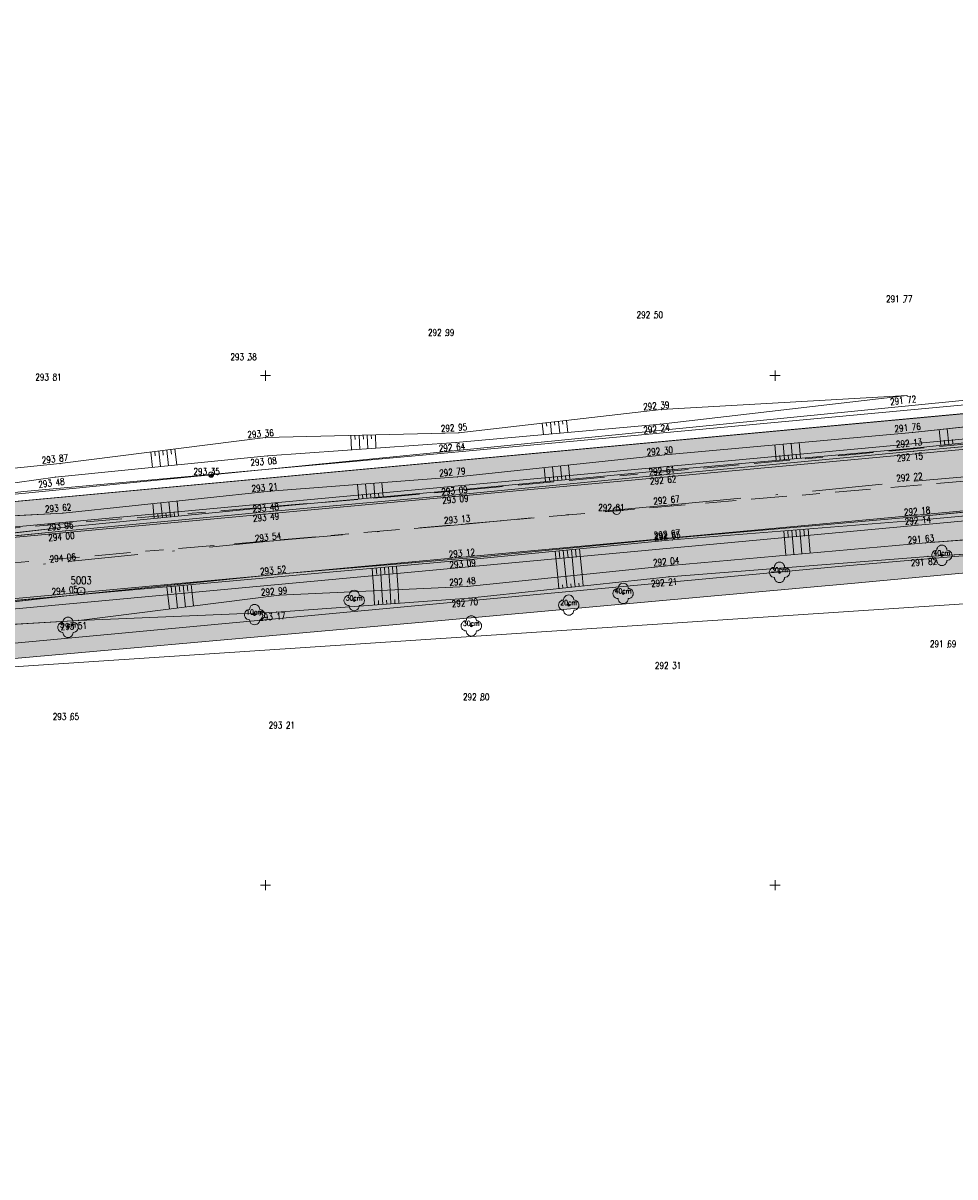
# Model space of a CAD drawing. Header units: metres. Extents: x -457078 to -456448, y -1111280 to -1111132.
# Tile 31 of 35: x -456662 to -456616, y -1111239 to -1111183. Entities that reach past the tile are written whole.
import ezdxf
from ezdxf.enums import TextEntityAlignment as Align

# ---------------------------------------------------------------- set-up
doc = ezdxf.new("R2010")
doc.units = ezdxf.units.M
doc.header["$MEASUREMENT"] = 0
for name, pattern in [('6.1622', [40, 3.5, -3, 7, -3, 3.5, 3.5, -3, 7, -3, 3.5]), ('6.2322', [40, 3.5, -3, 7, -4, 6, -3, 7, -3, 3.5]), ('DGN Style 4', [27.427276, 13.705072, -6.852536, 0.017131, -6.852536])]:
    doc.linetypes.add(name, pattern=pattern)
doc.layers.get('0').update_dxf_attribs({"lineweight": 13})
for name, color, linetype, lineweight in [('GEOD - KULTURA', 3, 'Continuous', 13), ('GEOD - VYSKY', 34, 'Continuous', 0), ('GEODETICKE_BODY', 2, 'Continuous', 13), ('Hranice parcel', 9, 'Continuous', 13), ('IS_CEZ_NN_NADZ', 1, 'Continuous', 0), ('IS_SMVAK_KANAL_SPL_TRASA', 32, '6.2322', 0), ('IS_SMVAK_VODA_TRASA', 5, '6.1622', 0), ('PRIP_ODHUMUSOVANI', 31, 'Continuous', 0), ('PRIP_ODSTR_KOMUNIKACE', 254, 'Continuous', 0), ('SIT', 5, 'Continuous', 13), ('SITE_ELEKTRIKA', 7, 'Continuous', 13), ('SITE_KANALIZACE', 7, 'Continuous', 13), ('SKRYTE_BODY', 7, 'Continuous', 0), ('SRAFY', 7, 'Continuous', 0), ('TEREN', 7, 'Continuous', 13), ('TEXTY_KULTURA', 3, 'Continuous', 13), ('VYPNOUT HRANY', 7, 'Continuous', 13), ('VYPNOUT OSU', 7, 'DGN Style 4', 13), ('VYPNOUT SRAFY', 7, 'Continuous', 0)]:
    doc.layers.add(name, color=color, linetype=linetype, lineweight=lineweight)
doc.styles.add('ROMANS', font='romans.shx')

# ---------------------------------------------------------------- blocks, each defined once
blk = doc.blocks.new('SIT')
at = {"color": 0, "linetype": 'ByBlock', "lineweight": -2}
for p, q in [((-1, 0), (1, 0)), ((0, 1), (0, -1))]:
    blk.add_line(p, q, dxfattribs=at)
blk = doc.blocks.new('SAK')
at = {"color": 0, "linetype": 'ByBlock', "lineweight": -2}
blk.add_circle((0, 0), 0.75, dxfattribs=at)
blk = doc.blocks.new('PB')
at = {"color": 0, "linetype": 'ByBlock', "lineweight": -2}
blk.add_circle((0, 0), 0.75, dxfattribs=at)
blk.add_point((0, 0), dxfattribs=at)
blk = doc.blocks.new('STROM_LI')
at = {"color": 0, "linetype": 'ByBlock', "lineweight": -2}
blk.add_circle((0, 0), 0.2, dxfattribs=at)
for centre, start, end in [((-1, 0.000074), 89.998883, 270.001117), ((0.000019, 1.000148), 359.995762, 180.004238), ((-1, 0.000074), 359.995762, 0.004238), ((1.000039, 0.000074), 179.995762, 180.004238), ((1.000039, 0.000074), 269.998883, 90.001117), ((0.000019, -1), 179.995762, 0.004238)]:
    blk.add_arc(centre, 1, start, end, dxfattribs=at)
blk = doc.blocks.new('SLOUPB')
at = {"color": 0, "linetype": 'ByBlock', "lineweight": -2}
blk.add_line((-0.5, 0), (0.5, 0), dxfattribs=at)
blk.add_circle((0, 0), 0.5, dxfattribs=at)
for radius in [0.35, 0.2]:
    blk.add_arc((0, 0), radius, 180, 0, dxfattribs=at)

msp = doc.modelspace()

# ---------------------------------------------------------------- hatches: boundary and pattern name
at = {"layer": 'PRIP_ODHUMUSOVANI', "ltscale": 0.25}
for points in [[(-456687.82, -1111209.985), (-456691.648, -1111209.979), (-456691.627, -1111209.613), (-456689.14, -1111208.67), (-456607.109, -1111201.067), (-456607.059, -1111201.605), (-456618.253, -1111202.788), (-456630.412, -1111203.884), (-456640.581, -1111204.97), (-456649.761, -1111205.675), (-456659.931, -1111206.742), (-456673.058, -1111207.444), (-456682.714, -1111209.046)], [(-456668.989, -1111208.044, 0.019423), (-456688.391, -1111210.604), (-456687.741, -1111210.652), (-456682.545, -1111209.826), (-456673.081, -1111208.905), (-456659.843, -1111207.441), (-456649.756, -1111206.461), (-456640.479, -1111205.6), (-456630.31, -1111204.635), (-456618.179, -1111203.552), (-456606.492, -1111202.31), (-456606.892, -1111201.587), (-456607.059, -1111201.605), (-456606.995, -1111202.305)], [(-456582.799, -1111212.58, 0.179302), (-456585.679, -1111207.029), (-456588.111, -1111205.533), (-456591.029, -1111204.718, 0.018414), (-456591.691, -1111204.691), (-456596.554, -1111204.971), (-456604.553, -1111205.656), (-456617.789, -1111206.889), (-456630.065, -1111207.968), (-456640.119, -1111208.949), (-456648.825, -1111209.692), (-456649.81, -1111209.784), (-456659.594, -1111210.781), (-456640.125, -1111209.045), (-456630.042, -1111208.058), (-456617.788, -1111207.078), (-456604.477, -1111205.853), (-456596.553, -1111205.252), (-456593.399, -1111205.263, -0.00128), (-456592.13, -1111205.2, -0.111068), (-456588.456, -1111205.847), (-456588.159, -1111205.908), (-456587.611, -1111206.256, -0.029688), (-456586.759, -1111206.796), (-456585.572, -1111207.549), (-456583.931, -1111209.893), (-456583.491, -1111211.065), (-456583.295, -1111212.642), (-456583.295, -1111212.642)], [(-456585.567, -1111207.838, 0.046677), (-456586.759, -1111206.796), (-456587.611, -1111206.256, 0.027641), (-456588.456, -1111205.847), (-456591.245, -1111205.271), (-456593.399, -1111205.263, 0.010032), (-456603.324, -1111205.982), (-456668.62, -1111212.027, 0.007001), (-456675.526, -1111212.764), (-456674.939, -1111213.226), (-456672.663, -1111212.821), (-456659.162, -1111212.014), (-456649.331, -1111210.772), (-456640.096, -1111210.345), (-456630.11, -1111209.313), (-456617.605, -1111208.21), (-456604.29, -1111207.159), (-456596.389, -1111206.926), (-456591.127, -1111206.333), (-456590.492, -1111206.502), (-456589.612, -1111206.74), (-456588.236, -1111207.341), (-456586.989, -1111208.042), (-456586.099, -1111208.636)], [(-456668.466, -1111213.691, 0.005306), (-456673.666, -1111214.228), (-456675.238, -1111215.14, -0.007001), (-456668.399, -1111214.41), (-456641.184, -1111211.99), (-456621.264, -1111210.207), (-456601.381, -1111208.356, -0.009566), (-456592.011, -1111207.735, -0.160195), (-456586.515, -1111209.26), (-456587.667, -1111208.491), (-456589.338, -1111207.721), (-456590.642, -1111207.338), (-456591.6, -1111207.195), (-456596.579, -1111207.738), (-456604.207, -1111208.06), (-456612.528, -1111208.566), (-456621.345, -1111209.323), (-456641.26, -1111211.167)], [(-456680.632, -1111213.401), (-456680.69, -1111212.989), (-456672.669, -1111211.974), (-456659.594, -1111210.781), (-456672.673, -1111212.255)]]:
    msp.add_hatch(color=256, dxfattribs=at).paths.add_polyline_path(points)
at = {"layer": 'PRIP_ODHUMUSOVANI', "ltscale": 0.25, "extrusion": (0, 0, -1)}
for points in [[(456688.391, -1111210.604, 0.019423), (456668.989, -1111208.044), (456606.995, -1111202.305), (456607.059, -1111201.605), (456618.253, -1111202.788), (456630.412, -1111203.884), (456640.581, -1111204.97), (456649.761, -1111205.675), (456659.931, -1111206.742), (456673.058, -1111207.444), (456682.714, -1111209.046), (456687.82, -1111209.985), (456691.648, -1111209.979), (456691.627, -1111209.613), (456692.205, -1111209.832), (456692.25, -1111210.319)], [(456673.081, -1111208.905), (456659.814, -1111207.619), (456649.769, -1111206.669), (456640.478, -1111205.839), (456630.297, -1111204.846), (456618.194, -1111203.715), (456606.462, -1111202.639), (456606.492, -1111202.31), (456618.179, -1111203.552), (456630.31, -1111204.635), (456640.479, -1111205.6), (456649.756, -1111206.461), (456659.843, -1111207.441)], [(456680.132, -1111213.365, 0.011685), (456668.62, -1111212.027), (456603.324, -1111205.982, 0.010032), (456593.399, -1111205.263), (456596.553, -1111205.252), (456604.477, -1111205.853), (456617.788, -1111207.078), (456630.042, -1111208.058), (456640.125, -1111209.045), (456659.594, -1111210.781), (456672.673, -1111212.255), (456680.632, -1111213.401), (456680.516, -1111214.218), (456680.023, -1111214.13)], [(456603.159, -1111207.762, 0.011313), (456592.046, -1111206.986, 0.160195), (456586.099, -1111208.636), (456586.989, -1111208.042), (456588.236, -1111207.341), (456589.612, -1111206.74), (456590.492, -1111206.502), (456591.127, -1111206.333), (456596.389, -1111206.926), (456604.29, -1111207.159), (456617.605, -1111208.21), (456630.11, -1111209.313), (456640.096, -1111210.345), (456649.331, -1111210.772), (456659.162, -1111212.014), (456649.455, -1111211.598), (456640.016, -1111210.913), (456630.208, -1111209.866), (456617.493, -1111208.868), (456612.528, -1111208.566)], [(456673.666, -1111214.228, 0.005306), (456668.466, -1111213.691), (456641.26, -1111211.167), (456621.345, -1111209.323), (456612.528, -1111208.566), (456617.493, -1111208.868), (456630.208, -1111209.866), (456640.016, -1111210.913), (456649.455, -1111211.598), (456659.162, -1111212.014), (456672.663, -1111212.821), (456674.939, -1111213.226)]]:
    msp.add_hatch(color=256, dxfattribs=at).paths.add_polyline_path(points)
at = {"layer": 'PRIP_ODSTR_KOMUNIKACE', "ltscale": 0.25, "extrusion": (0, 0, -1)}
for points in [[(456580.966, -1111194.471, 0.203509), (456585.007, -1111200.23), (456585.707, -1111200.921), (456586.704, -1111201.054, 0.078058), (456589.446, -1111201.586, -0.001733), (456591.188, -1111201.654), (456591.379, -1111201.68), (456593.228, -1111201.75, -0.010384), (456603.646, -1111202.497), (456606.451, -1111202.756), (456668.942, -1111208.542, -0.017164), (456686.067, -1111210.723), (456690.949, -1111211.671), (456697.149, -1111212.824), (456699.065, -1111213.124), (456699.932, -1111213.292), (456699.407, -1111216.246), (456696.471, -1111215.677), (456695.095, -1111215.41), (456690.322, -1111214.422), (456687.051, -1111213.926, 0.018659), (456668.666, -1111211.529), (456649.81, -1111209.784), (456649.382, -1111209.74), (456648.825, -1111209.692), (456603.37, -1111205.484, 0.011313), (456592.154, -1111204.701, 0.012858), (456591.691, -1111204.691), (456591.223, -1111204.664), (456591.029, -1111204.718, 0.166356), (456585.679, -1111207.029), (456585.277, -1111207.276), (456583.135, -1111209.878), (456582.799, -1111212.58), (456580.863, -1111193.989)], [(456686.067, -1111210.723, 0.017164), (456668.942, -1111208.542), (456606.451, -1111202.756), (456606.462, -1111202.639), (456618.194, -1111203.715), (456630.297, -1111204.846), (456640.478, -1111205.839), (456649.769, -1111206.669), (456659.814, -1111207.619), (456673.081, -1111208.905), (456682.413, -1111210.013)]]:
    msp.add_hatch(color=256, dxfattribs=at).paths.add_polyline_path(points)
at = {"layer": 'PRIP_ODSTR_KOMUNIKACE', "ltscale": 0.25}
for points in [[(-456591.691, -1111204.691, 0.012858), (-456592.154, -1111204.701, 0.011313), (-456603.37, -1111205.484), (-456648.825, -1111209.692), (-456640.119, -1111208.949), (-456630.065, -1111207.968), (-456617.789, -1111206.889), (-456604.553, -1111205.656), (-456596.554, -1111204.971)], [(-456668.666, -1111211.529, 0.012189), (-456680.697, -1111212.94), (-456680.69, -1111212.989), (-456672.669, -1111211.974), (-456659.594, -1111210.781), (-456649.81, -1111209.784)]]:
    msp.add_hatch(color=256, dxfattribs=at).paths.add_polyline_path(points)

# ---------------------------------------------------------------- linework, layer by layer
at = {"layer": 'Hranice parcel', "ltscale": 0.25, "flags": 128}
for points in [[(-456580.954, -1111134.246), (-456581.09, -1111136.57), (-456585.56, -1111199.07), (-456689.14, -1111208.67), (-456715.33, -1111208.15)], [(-456580.558, -1111277.746), (-456584.86, -1111209.15), (-456690.03, -1111216.12)]]:
    msp.add_lwpolyline(points, dxfattribs=at)
at = {"layer": 'IS_CEZ_NN_NADZ', "ltscale": 0.25}
for points in [[(-456652.666, -1111204.86), (-456611.52, -1111200.793)], [(-456693.285, -1111208.872), (-456652.666, -1111204.86)]]:
    msp.add_lwpolyline(points, dxfattribs=at)
at = {"layer": 'IS_SMVAK_KANAL_SPL_TRASA', "ltscale": 0.25}
for p, q in [((-456632.767, -1111206.63), (-456582.761, -1111202.385)), ((-456683.15, -1111210.97), (-456632.767, -1111206.63))]:
    msp.add_line(p, q, dxfattribs=at)
at = {"layer": 'IS_SMVAK_VODA_TRASA', "ltscale": 0.25}
msp.add_lwpolyline([(-456581.652, -1111200.39), (-456581.82, -1111200.42), (-456613.57, -1111203.17), (-456643.84, -1111205.94), (-456680.35, -1111208.96), (-456707.6, -1111211.36), (-456740.94, -1111208.56), (-456761.83, -1111208.9), (-456763.052, -1111208.842)], dxfattribs=at)
at = {"layer": 'PRIP_ODHUMUSOVANI', "ltscale": 0.25, "flags": 128}
for points in [[(-456630.412, -1111203.884), (-456618.253, -1111202.788), (-456607.059, -1111201.605), (-456607.109, -1111201.067), (-456689.14, -1111208.67), (-456691.627, -1111209.613), (-456691.648, -1111209.979), (-456687.82, -1111209.985), (-456682.714, -1111209.046), (-456673.058, -1111207.444), (-456659.931, -1111206.742), (-456649.761, -1111205.675), (-456640.581, -1111204.97)], [(-456606.492, -1111202.31), (-456618.179, -1111203.552), (-456630.31, -1111204.635), (-456640.479, -1111205.6), (-456649.756, -1111206.461), (-456659.843, -1111207.441), (-456673.081, -1111208.905), (-456659.814, -1111207.619), (-456649.769, -1111206.669), (-456640.478, -1111205.839), (-456630.297, -1111204.846), (-456618.194, -1111203.715), (-456606.462, -1111202.639)], [(-456659.594, -1111210.781), (-456672.669, -1111211.974), (-456680.69, -1111212.989), (-456680.632, -1111213.401), (-456672.673, -1111212.255)]]:
    msp.add_lwpolyline(points, close=True, dxfattribs=at)
for points in [[(-456688.391, -1111210.604, -0.019423), (-456668.989, -1111208.044), (-456606.995, -1111202.305), (-456607.059, -1111201.605), (-456618.253, -1111202.788), (-456630.412, -1111203.884), (-456640.581, -1111204.97), (-456649.761, -1111205.675), (-456659.931, -1111206.742), (-456673.058, -1111207.444), (-456682.714, -1111209.046), (-456687.82, -1111209.985), (-456691.648, -1111209.979), (-456691.627, -1111209.613), (-456692.205, -1111209.832), (-456692.25, -1111210.319)], [(-456668.989, -1111208.044, 0.019423), (-456688.391, -1111210.604), (-456687.741, -1111210.652), (-456682.545, -1111209.826), (-456673.081, -1111208.905), (-456659.843, -1111207.441), (-456649.756, -1111206.461), (-456640.479, -1111205.6), (-456630.31, -1111204.635), (-456618.179, -1111203.552), (-456606.492, -1111202.31), (-456606.892, -1111201.587), (-456607.059, -1111201.605), (-456606.995, -1111202.305)], [(-456680.132, -1111213.365, -0.011685), (-456668.62, -1111212.027), (-456603.324, -1111205.982, -0.010032), (-456593.399, -1111205.263), (-456596.553, -1111205.252), (-456604.477, -1111205.853), (-456617.788, -1111207.078), (-456630.042, -1111208.058), (-456640.125, -1111209.045), (-456659.594, -1111210.781), (-456672.673, -1111212.255), (-456680.632, -1111213.401), (-456680.516, -1111214.218), (-456680.023, -1111214.13)], [(-456585.567, -1111207.838, 0.046677), (-456586.759, -1111206.796), (-456587.611, -1111206.256, 0.027641), (-456588.456, -1111205.847), (-456591.245, -1111205.271), (-456593.399, -1111205.263, 0.010032), (-456603.324, -1111205.982), (-456668.62, -1111212.027, 0.007001), (-456675.526, -1111212.764), (-456674.939, -1111213.226), (-456672.663, -1111212.821), (-456659.162, -1111212.014), (-456649.331, -1111210.772), (-456640.096, -1111210.345), (-456630.11, -1111209.313), (-456617.605, -1111208.21), (-456604.29, -1111207.159), (-456596.389, -1111206.926), (-456591.127, -1111206.333), (-456590.492, -1111206.502), (-456589.612, -1111206.74), (-456588.236, -1111207.341), (-456586.989, -1111208.042), (-456586.099, -1111208.636)], [(-456603.159, -1111207.762, -0.011313), (-456592.046, -1111206.986, -0.160195), (-456586.099, -1111208.636), (-456586.989, -1111208.042), (-456588.236, -1111207.341), (-456589.612, -1111206.74), (-456590.492, -1111206.502), (-456591.127, -1111206.333), (-456596.389, -1111206.926), (-456604.29, -1111207.159), (-456617.605, -1111208.21), (-456630.11, -1111209.313), (-456640.096, -1111210.345), (-456649.331, -1111210.772), (-456659.162, -1111212.014), (-456649.455, -1111211.598), (-456640.016, -1111210.913), (-456630.208, -1111209.866), (-456617.493, -1111208.868), (-456612.528, -1111208.566)], [(-456668.466, -1111213.691, 0.005306), (-456673.666, -1111214.228), (-456675.238, -1111215.14, -0.007001), (-456668.399, -1111214.41), (-456641.184, -1111211.99), (-456621.264, -1111210.207), (-456601.381, -1111208.356, -0.009566), (-456592.011, -1111207.735, -0.160195), (-456586.515, -1111209.26), (-456587.667, -1111208.491), (-456589.338, -1111207.721), (-456590.642, -1111207.338), (-456591.6, -1111207.195), (-456596.579, -1111207.738), (-456604.207, -1111208.06), (-456612.528, -1111208.566), (-456621.345, -1111209.323), (-456641.26, -1111211.167)], [(-456673.666, -1111214.228, -0.005306), (-456668.466, -1111213.691), (-456641.26, -1111211.167), (-456621.345, -1111209.323), (-456612.528, -1111208.566), (-456617.493, -1111208.868), (-456630.208, -1111209.866), (-456640.016, -1111210.913), (-456649.455, -1111211.598), (-456659.162, -1111212.014), (-456672.663, -1111212.821), (-456674.939, -1111213.226)]]:
    msp.add_lwpolyline(points, format="xyb", close=True, dxfattribs=at)
msp.add_lwpolyline([(-456604.553, -1111205.656), (-456617.789, -1111206.889), (-456630.065, -1111207.968), (-456640.119, -1111208.949), (-456648.825, -1111209.692), (-456649.81, -1111209.784), (-456659.594, -1111210.781), (-456640.125, -1111209.045), (-456630.042, -1111208.058), (-456617.788, -1111207.078), (-456604.477, -1111205.853)], dxfattribs=at)
at = {"layer": 'PRIP_ODSTR_KOMUNIKACE', "ltscale": 0.25, "flags": 128}
for points in [[(-456606.451, -1111202.756), (-456668.942, -1111208.542, 0.017164), (-456686.067, -1111210.723), (-456690.949, -1111211.671), (-456697.149, -1111212.824)], [(-456695.095, -1111215.41), (-456690.322, -1111214.422), (-456687.051, -1111213.926, -0.018659), (-456668.666, -1111211.529), (-456649.81, -1111209.784), (-456649.382, -1111209.74), (-456648.825, -1111209.692), (-456603.37, -1111205.484, -0.011313)]]:
    msp.add_lwpolyline(points, format="xyb", dxfattribs=at)
for points in [[(-456686.067, -1111210.723, -0.017164), (-456668.942, -1111208.542), (-456606.451, -1111202.756), (-456606.462, -1111202.639), (-456618.194, -1111203.715), (-456630.297, -1111204.846), (-456640.478, -1111205.839), (-456649.769, -1111206.669), (-456659.814, -1111207.619), (-456673.081, -1111208.905), (-456682.413, -1111210.013)], [(-456591.691, -1111204.691, 0.012858), (-456592.154, -1111204.701, 0.011313), (-456603.37, -1111205.484), (-456648.825, -1111209.692), (-456640.119, -1111208.949), (-456630.065, -1111207.968), (-456617.789, -1111206.889), (-456604.553, -1111205.656), (-456596.554, -1111204.971)], [(-456668.666, -1111211.529, 0.012189), (-456680.697, -1111212.94), (-456680.69, -1111212.989), (-456672.669, -1111211.974), (-456659.594, -1111210.781), (-456649.81, -1111209.784)]]:
    msp.add_lwpolyline(points, format="xyb", close=True, dxfattribs=at)
at = {"layer": 'SKRYTE_BODY', "ltscale": 0.25}
for p in [(-456618.522, -1111200.98), (-456630.58, -1111201.67), (-456640.51, -1111202.804), (-456630.623, -1111202.376), (-456618.253, -1111202.788), (-456650.003, -1111203.044), (-456640.654, -1111203.288), (-456649.895, -1111203.938), (-456630.412, -1111203.884), (-456618.194, -1111203.715), (-456618.179, -1111203.552), (-456660.079, -1111204.32), (-456660.311, -1111204.978), (-456652.666, -1111204.86), (-456640.581, -1111204.97), (-456630.31, -1111204.635), (-456630.297, -1111204.846), (-456640.479, -1111205.6), (-456618.166, -1111205.173), (-456649.761, -1111205.675), (-456640.478, -1111205.839), (-456659.931, -1111206.742), (-456649.769, -1111206.669), (-456649.756, -1111206.461), (-456630.08, -1111206.344), (-456640.354, -1111207.297), (-456617.789, -1111206.889), (-456617.788, -1111207.078), (-456659.843, -1111207.441), (-456659.843, -1111207.441), (-456659.814, -1111207.619), (-456659.814, -1111207.619), (-456649.637, -1111208.107), (-456630.065, -1111207.968), (-456630.042, -1111208.058), (-456617.605, -1111208.21), (-456640.125, -1111209.045), (-456640.125, -1111209.045), (-456640.119, -1111208.949), (-456617.493, -1111208.868), (-456616.814, -1111208.818), (-456659.668, -1111209.124), (-456630.11, -1111209.313), (-456649.382, -1111209.74), (-456630.208, -1111209.866), (-456630.208, -1111209.866), (-456624.78, -1111209.651), (-456640.096, -1111210.345), (-456632.452, -1111210.687), (-456659.594, -1111210.781), (-456659.594, -1111210.781), (-456659.594, -1111210.781), (-456649.331, -1111210.772), (-456649.331, -1111210.772), (-456645.646, -1111211.032), (-456640.016, -1111210.913), (-456640.016, -1111210.913), (-456635.122, -1111211.258), (-456650.532, -1111211.727), (-456649.455, -1111211.598), (-456649.455, -1111211.598), (-456659.686, -1111212.35), (-456659.162, -1111212.014), (-456659.162, -1111212.014), (-456659.162, -1111212.014), (-456639.899, -1111212.279)]:
    msp.add_point(p, dxfattribs=at)
at = {"layer": 'SRAFY', "ltscale": 0.25}
for p, q in [((-456635.624, -1111202.246), (-456635.564, -1111202.825)), ((-456635.425, -1111202.223), (-456635.408, -1111202.389)), ((-456635.226, -1111202.201), (-456635.166, -1111202.789)), ((-456636.418, -1111202.337), (-456636.361, -1111202.898)), ((-456636.22, -1111202.314), (-456636.203, -1111202.474)), ((-456636.021, -1111202.291), (-456635.963, -1111202.861)), ((-456635.822, -1111202.269), (-456635.806, -1111202.432)), ((-456645.807, -1111202.938), (-456645.773, -1111203.648)), ((-456645.607, -1111202.933), (-456645.597, -1111203.136)), ((-456645.407, -1111202.928), (-456645.374, -1111203.62)), ((-456645.207, -1111202.923), (-456645.197, -1111203.121)), ((-456645.007, -1111202.918), (-456644.975, -1111203.592)), ((-456644.807, -1111202.913), (-456644.798, -1111203.105)), ((-456644.607, -1111202.908), (-456644.576, -1111203.564)), ((-456655.628, -1111203.756), (-456655.544, -1111204.502)), ((-456655.43, -1111203.731), (-456655.406, -1111203.944)), ((-456655.231, -1111203.706), (-456655.146, -1111204.462)), ((-456655.033, -1111203.681), (-456655.009, -1111203.897)), ((-456654.835, -1111203.656), (-456654.748, -1111204.423)), ((-456654.636, -1111203.631), (-456654.611, -1111203.85)), ((-456654.438, -1111203.606), (-456654.35, -1111204.383))]:
    msp.add_line(p, q, dxfattribs=at)
at = {"layer": 'TEREN', "ltscale": 0.25}
for p, q in [((-456618.522, -1111200.98), (-456630.623, -1111202.376)), ((-456630.58, -1111201.67), (-456618.522, -1111200.98)), ((-456640.51, -1111202.804), (-456630.58, -1111201.67)), ((-456650.003, -1111203.044), (-456640.51, -1111202.804)), ((-456630.623, -1111202.376), (-456640.654, -1111203.288)), ((-456660.079, -1111204.32), (-456650.003, -1111203.044)), ((-456640.654, -1111203.288), (-456649.895, -1111203.938)), ((-456649.895, -1111203.938), (-456660.311, -1111204.978)), ((-456672.969, -1111205.589), (-456660.079, -1111204.32)), ((-456660.311, -1111204.978), (-456672.787, -1111206.754))]:
    msp.add_line(p, q, dxfattribs=at)
at = {"layer": 'TEREN', "ltscale": 0.25, "flags": 128}
msp.add_lwpolyline([(-456681.915, -1111207.896), (-456661.854, -1111205.681), (-456641.936, -1111203.867), (-456606.716, -1111200.606)], dxfattribs=at)
at = {"layer": 'TEREN', "ltscale": 0.25}
for p in [(-456618.688, -1111196.402), (-456630.924, -1111197.178), (-456641.152, -1111198.047), (-456650.852, -1111199.244), (-456660.386, -1111200.234), (-456616.527, -1111213.327), (-456629.99, -1111214.385), (-456639.442, -1111215.928), (-456659.568, -1111216.89), (-456648.938, -1111217.313)]:
    msp.add_point(p, dxfattribs=at)
at = {"layer": 'VYPNOUT HRANY', "ltscale": 0.25}
for p, q in [((-456618.253, -1111202.788), (-456606.892, -1111201.587)), ((-456630.412, -1111203.884), (-456618.253, -1111202.788)), ((-456618.194, -1111203.715), (-456605.105, -1111202.515)), ((-456618.179, -1111203.552), (-456606.492, -1111202.31)), ((-456640.581, -1111204.97), (-456630.412, -1111203.884)), ((-456630.31, -1111204.635), (-456618.179, -1111203.552)), ((-456630.297, -1111204.846), (-456618.194, -1111203.715)), ((-456649.761, -1111205.675), (-456640.581, -1111204.97)), ((-456640.479, -1111205.6), (-456630.31, -1111204.635)), ((-456640.478, -1111205.839), (-456630.297, -1111204.846)), ((-456649.756, -1111206.461), (-456640.479, -1111205.6)), ((-456617.789, -1111206.889), (-456604.553, -1111205.656)), ((-456659.931, -1111206.742), (-456649.761, -1111205.675)), ((-456649.769, -1111206.669), (-456640.478, -1111205.839)), ((-456617.788, -1111207.078), (-456604.477, -1111205.853)), ((-456673.058, -1111207.444), (-456659.931, -1111206.742)), ((-456659.843, -1111207.441), (-456649.756, -1111206.461)), ((-456659.814, -1111207.619), (-456649.769, -1111206.669)), ((-456630.065, -1111207.968), (-456617.789, -1111206.889)), ((-456630.042, -1111208.058), (-456617.788, -1111207.078)), ((-456617.605, -1111208.21), (-456604.29, -1111207.159)), ((-456673.081, -1111208.905), (-456659.843, -1111207.441)), ((-456673.081, -1111208.905), (-456659.814, -1111207.619)), ((-456640.125, -1111209.045), (-456630.042, -1111208.058)), ((-456640.119, -1111208.949), (-456630.065, -1111207.968)), ((-456630.11, -1111209.313), (-456617.605, -1111208.21)), ((-456617.493, -1111208.868), (-456604.207, -1111208.06)), ((-456659.594, -1111210.781), (-456640.125, -1111209.045)), ((-456649.382, -1111209.74), (-456640.119, -1111208.949)), ((-456630.208, -1111209.866), (-456617.493, -1111208.868)), ((-456640.096, -1111210.345), (-456630.11, -1111209.313)), ((-456659.594, -1111210.781), (-456649.382, -1111209.74)), ((-456640.016, -1111210.913), (-456630.208, -1111209.866)), ((-456649.331, -1111210.772), (-456640.096, -1111210.345)), ((-456672.673, -1111212.255), (-456659.594, -1111210.781)), ((-456672.669, -1111211.974), (-456659.594, -1111210.781)), ((-456659.162, -1111212.014), (-456649.331, -1111210.772)), ((-456649.455, -1111211.598), (-456640.016, -1111210.913)), ((-456659.162, -1111212.014), (-456649.455, -1111211.598)), ((-456672.663, -1111212.821), (-456659.162, -1111212.014))]:
    msp.add_line(p, q, dxfattribs=at)
at = {"layer": 'VYPNOUT OSU', "ltscale": 0.25}
for p, q in [((-456618.166, -1111205.173), (-456604.885, -1111204.047)), ((-456630.08, -1111206.344), (-456618.166, -1111205.173)), ((-456640.354, -1111207.297), (-456630.08, -1111206.344)), ((-456649.637, -1111208.107), (-456640.354, -1111207.297)), ((-456659.668, -1111209.124), (-456649.637, -1111208.107)), ((-456672.921, -1111210.417), (-456659.668, -1111209.124))]:
    msp.add_line(p, q, dxfattribs=at)
at = {"layer": 'VYPNOUT SRAFY', "ltscale": 0.25}
for p, q in [((-456616.874, -1111203.413), (-456616.955, -1111202.651)), ((-456616.476, -1111203.371), (-456616.557, -1111202.609)), ((-456624.541, -1111204.12), (-456624.609, -1111203.361)), ((-456624.143, -1111204.084), (-456624.211, -1111203.325)), ((-456623.744, -1111204.049), (-456623.812, -1111203.289)), ((-456616.675, -1111203.392), (-456616.698, -1111203.174)), ((-456616.277, -1111203.35), (-456616.3, -1111203.132)), ((-456624.939, -1111204.156), (-456625.008, -1111203.397)), ((-456624.74, -1111204.138), (-456624.76, -1111203.921)), ((-456624.342, -1111204.102), (-456624.361, -1111203.885)), ((-456623.943, -1111204.067), (-456623.963, -1111203.85)), ((-456636.254, -1111205.199), (-456636.323, -1111204.515)), ((-456635.856, -1111205.161), (-456635.925, -1111204.473)), ((-456635.458, -1111205.123), (-456635.527, -1111204.43)), ((-456635.059, -1111205.086), (-456635.13, -1111204.388)), ((-456636.055, -1111205.18), (-456636.075, -1111204.983)), ((-456635.657, -1111205.142), (-456635.677, -1111204.944)), ((-456635.258, -1111205.105), (-456635.279, -1111204.905)), ((-456645.425, -1111206.059), (-456645.486, -1111205.347)), ((-456645.027, -1111206.022), (-456645.087, -1111205.316)), ((-456644.629, -1111205.985), (-456644.688, -1111205.285)), ((-456644.23, -1111205.948), (-456644.289, -1111205.255)), ((-456654.659, -1111206.937), (-456654.734, -1111206.197)), ((-456654.261, -1111206.899), (-456654.336, -1111206.155)), ((-456645.226, -1111206.041), (-456645.243, -1111205.839)), ((-456644.828, -1111206.004), (-456644.845, -1111205.804)), ((-456644.43, -1111205.967), (-456644.446, -1111205.769)), ((-456655.456, -1111207.015), (-456655.53, -1111206.28)), ((-456655.256, -1111206.995), (-456655.278, -1111206.785)), ((-456655.057, -1111206.976), (-456655.132, -1111206.238)), ((-456654.858, -1111206.957), (-456654.88, -1111206.745)), ((-456654.46, -1111206.918), (-456654.482, -1111206.706)), ((-456624.576, -1111207.621), (-456624.475, -1111208.816)), ((-456624.377, -1111207.605), (-456624.348, -1111207.946)), ((-456624.177, -1111207.589), (-456624.077, -1111208.781)), ((-456623.978, -1111207.573), (-456623.949, -1111207.914)), ((-456623.779, -1111207.557), (-456623.679, -1111208.746)), ((-456623.579, -1111207.541), (-456623.551, -1111207.881)), ((-456623.38, -1111207.525), (-456623.28, -1111208.711)), ((-456635.789, -1111208.621), (-456635.662, -1111209.887)), ((-456635.59, -1111208.601), (-456635.553, -1111208.963)), ((-456635.391, -1111208.582), (-456635.264, -1111209.846)), ((-456635.192, -1111208.562), (-456635.155, -1111208.923)), ((-456634.993, -1111208.543), (-456634.866, -1111209.804)), ((-456634.794, -1111208.523), (-456634.757, -1111208.884)), ((-456634.595, -1111208.504), (-456634.468, -1111209.763)), ((-456644.761, -1111209.458), (-456644.686, -1111210.557)), ((-456644.562, -1111209.441), (-456644.54, -1111209.755)), ((-456644.362, -1111209.423), (-456644.287, -1111210.539)), ((-456644.163, -1111209.405), (-456644.142, -1111209.724)), ((-456643.964, -1111209.387), (-456643.887, -1111210.52)), ((-456643.765, -1111209.37), (-456643.743, -1111209.693)), ((-456643.565, -1111209.352), (-456643.487, -1111210.502)), ((-456635.603, -1111210.442), (-456635.662, -1111209.887)), ((-456635.205, -1111210.399), (-456635.264, -1111209.846)), ((-456634.808, -1111210.357), (-456634.866, -1111209.804)), ((-456634.609, -1111210.336), (-456634.625, -1111210.178)), ((-456634.41, -1111210.315), (-456634.468, -1111209.763)), ((-456654.831, -1111210.356), (-456654.713, -1111211.452)), ((-456654.632, -1111210.339), (-456654.598, -1111210.652)), ((-456654.433, -1111210.321), (-456654.316, -1111211.402)), ((-456654.233, -1111210.303), (-456654.2, -1111210.612)), ((-456654.034, -1111210.285), (-456653.919, -1111211.352)), ((-456653.835, -1111210.267), (-456653.802, -1111210.572)), ((-456653.636, -1111210.25), (-456653.522, -1111211.302)), ((-456644.645, -1111211.249), (-456644.686, -1111210.557)), ((-456644.246, -1111211.22), (-456644.287, -1111210.539)), ((-456643.847, -1111211.191), (-456643.887, -1111210.52)), ((-456643.448, -1111211.162), (-456643.487, -1111210.502)), ((-456635.404, -1111210.421), (-456635.421, -1111210.262)), ((-456635.007, -1111210.378), (-456635.023, -1111210.22)), ((-456644.446, -1111211.234), (-456644.457, -1111211.04)), ((-456644.047, -1111211.206), (-456644.058, -1111211.014)), ((-456643.648, -1111211.177), (-456643.659, -1111210.988))]:
    msp.add_line(p, q, dxfattribs=at)

# ---------------------------------------------------------------- block references
at = {"layer": 'GEOD - KULTURA', "ltscale": 0.25, "xscale": 0.25, "yscale": 0.25, "zscale": 0.25}
for p in [(-456616.814, -1111208.818), (-456624.78, -1111209.651), (-456632.452, -1111210.687), (-456645.646, -1111211.032), (-456635.122, -1111211.258), (-456650.532, -1111211.727), (-456659.686, -1111212.35), (-456639.899, -1111212.279)]:
    msp.add_blockref('STROM_LI', p, dxfattribs=at)
at = {"layer": 'GEODETICKE_BODY', "ltscale": 0.25, "xscale": 0.25, "yscale": 0.25, "zscale": 0.25}
msp.add_blockref('PB', (-456659.041, -1111210.568), dxfattribs=at)
at = {"layer": 'SIT', "ltscale": 0.25, "xscale": 0.25, "yscale": 0.25, "zscale": 0.25}
for p in [(-456650, -1111200), (-456625, -1111200), (-456650, -1111225), (-456625, -1111225)]:
    msp.add_blockref('SIT', p, dxfattribs=at)
at = {"layer": 'SITE_ELEKTRIKA', "ltscale": 0.25, "xscale": 0.25, "yscale": 0.25, "zscale": 0.25}
msp.add_blockref('SLOUPB', (-456652.666, -1111204.86), dxfattribs=at)
at = {"layer": 'SITE_KANALIZACE', "ltscale": 0.25, "xscale": 0.25, "yscale": 0.25, "zscale": 0.25}
msp.add_blockref('SAK', (-456632.767, -1111206.63), dxfattribs=at)

# ---------------------------------------------------------------- texts
at = {"layer": 'GEOD - VYSKY', "style": 'ROMANS', "width": 0.8}
for s, p in [('291 77 ', (-456618.818, -1111196.402)), ('292 50 ', (-456631.054, -1111197.178)), ('292 99 ', (-456641.288, -1111198.047)), ('293 38 ', (-456650.982, -1111199.244)), ('293 81 ', (-456660.553, -1111200.234)), ('293 35 ', (-456652.796, -1111204.86)), ('292 81 ', (-456632.934, -1111206.63)), ('291 69 ', (-456616.663, -1111213.327)), ('292 31 ', (-456630.157, -1111214.385)), ('292 80 ', (-456639.572, -1111215.928)), ('293 65 ', (-456659.698, -1111216.89)), ('293 21 ', (-456649.105, -1111217.313))]:
    msp.add_text(s, height=0.325, dxfattribs=at).set_placement(p, align=Align.CENTER)
for s, rotation, p in [('291 72 ', 6.5807, (-456618.608, -1111201.367)), ('292 39 ', 4.895, (-456630.72, -1111201.632)), ('293 36 ', 4.3328, (-456650.136, -1111203.004)), ('292 95 ', 3.9816, (-456640.647, -1111202.713)), ('292 24 ', 5.8878, (-456630.708, -1111202.762)), ('291 76 ', 5.5926, (-456618.392, -1111202.701)), ('292 64 ', 4.6092, (-456640.747, -1111203.672)), ('292 13 ', 5.5839, (-456618.318, -1111203.465)), ('293 87 ', 6.42, (-456660.219, -1111204.235)), ('292 30 ', 5.6232, (-456630.546, -1111203.847)), ('292 15 ', 5.2885, (-456618.284, -1111204.15)), ('293 08 ', 4.8627, (-456649.989, -1111204.372)), ('292 79 ', 5.2437, (-456640.726, -1111204.883)), ('292 61 ', 5.2613, (-456630.451, -1111204.824)), ('293 48 ', 6.9018, (-456660.389, -1111205.416)), ('292 62 ', 5.4547, (-456630.386, -1111205.281)), ('292 22 ', 5.2298, (-456618.3, -1111205.135)), ('293 21 ', 5.1905, (-456649.932, -1111205.64)), ('293 09 ', 5.3617, (-456640.618, -1111205.797)), ('293 09 ', 5.3378, (-456640.579, -1111206.225)), ('292 67 ', 5.4565, (-456630.219, -1111206.257)), ('293 62 ', 4.5252, (-456660.068, -1111206.653)), ('293 48 ', 5.4258, (-456649.879, -1111206.635)), ('293 49 ', 5.2538, (-456649.866, -1111207.105)), ('292 18 ', 5.1726, (-456617.927, -1111206.801)), ('293 96 ', 5.5491, (-456659.957, -1111207.537)), ('293 13 ', 5.1431, (-456640.492, -1111207.209)), ('292 14 ', 4.9153, (-456617.886, -1111207.263)), ('294 00 ', 5.4696, (-456659.903, -1111208.054)), ('293 54 ', 6.4512, (-456649.766, -1111208.071)), ('292 67 ', 5.298, (-456630.199, -1111207.93)), ('292 65 ', 5.0816, (-456630.176, -1111208.02)), ('291 63 ', 4.777, (-456617.739, -1111208.171)), ('294 06 ', 5.7551, (-456659.835, -1111209.094)), ('293 12 ', 5.2269, (-456640.258, -1111208.861)), ('293 09 ', 5.3431, (-456640.222, -1111209.385)), ('292 04 ', 5.4705, (-456630.238, -1111209.275)), ('291 82 ', 3.9841, (-456617.593, -1111209.301)), ('293 52 ', 5.3507, (-456649.516, -1111209.702)), ('292 48 ', 4.2738, (-456640.233, -1111210.255)), ('292 21 ', 5.2906, (-456630.335, -1111210.305)), ('294 05 ', 5.517, (-456659.733, -1111210.694)), ('292 99 ', 4.9238, (-456649.471, -1111210.734)), ('292 70 ', 5.122, (-456640.112, -1111211.298)), ('293 17 ', 3.3023, (-456649.563, -1111211.98)), ('293 51 ', 2.9373, (-456659.307, -1111212.447))]:
    msp.add_text(s, height=0.325, rotation=rotation, dxfattribs=at).set_placement(p, align=Align.CENTER)
at = {"layer": 'GEODETICKE_BODY', "style": 'ROMANS', "width": 0.8}
msp.add_text('5003', height=0.375, dxfattribs=at).set_placement((-456659.041, -1111210.23), align=Align.CENTER)
at = {"layer": 'TEXTY_KULTURA', "style": 'ROMANS', "width": 0.8}
for s, p in [('40cm', (-456616.814, -1111208.818)), ('30cm', (-456624.78, -1111209.651)), ('40cm', (-456632.452, -1111210.687)), ('30cm', (-456645.646, -1111211.032)), ('20cm', (-456635.122, -1111211.258)), ('10cm', (-456650.532, -1111211.727)), ('5 cm', (-456659.686, -1111212.35)), ('30cm', (-456639.899, -1111212.279))]:
    msp.add_text(s, height=0.245, dxfattribs=at).set_placement(p, align=Align.CENTER)

doc.saveas('drawing.dxf')
